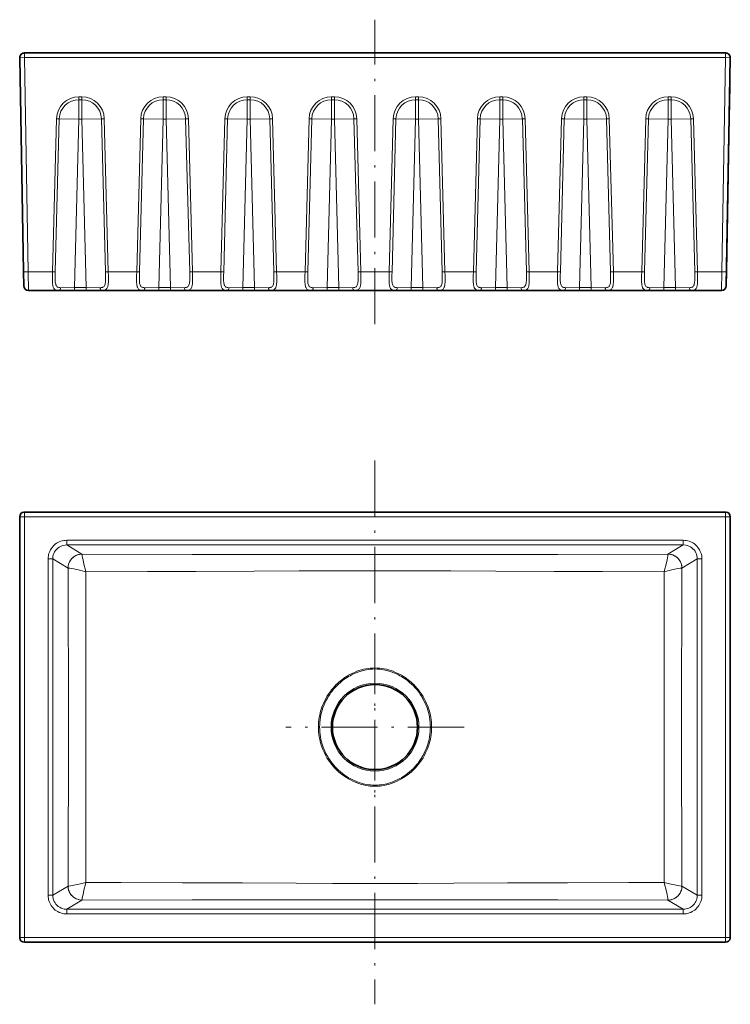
# Model space of a CAD drawing. Extents: x 54 to 550, y 107 to 328.
# Tile 1 of 2: x 54 to 206, y 107 to 318. Entities that reach past the tile are written whole.
import ezdxf

# ---------------------------------------------------------------- set-up
doc = ezdxf.new("R2010")
doc.units = 0
doc.linetypes.add('DASHDOT', pattern=[18.5, 12, -3, 0.5, -3])

msp = doc.modelspace()

# ---------------------------------------------------------------- linework, layer by layer
at = {"color": 7, "linetype": 'DASHDOT', "lineweight": 13}
for p, q in [((129.97, 252.42), (129.97, 317.54)), ((129.97, 223.27), (129.97, 106.96)), ((129.97, 185.29), (129.97, 147.19)), ((149.02, 166.24), (110.92, 166.24))]:
    msp.add_line(p, q, dxfattribs=at)
at = {"color": 7, "lineweight": 35}
for p, q in [((204.95, 310.43), (54.99, 310.43)), ((54.79, 263.61), (53.99, 309.41)), ((205.15, 263.61), (205.95, 309.41)), ((205.67, 292.97), (205.1, 260.61)), ((53.99, 121.24), (53.99, 211.24)), ((129.97, 212.24), (54.99, 212.24)), ((129.97, 212.24), (204.95, 212.24)), ((205.95, 211.24), (205.95, 121.24)), ((129.97, 120.24), (54.99, 120.24)), ((129.97, 120.24), (204.95, 120.24))]:
    msp.add_line(p, q, dxfattribs=at)
at = {"color": 7, "lineweight": 13, "ltscale": 0.0222}
for p, q in [((54.99, 310.43), (54.99, 309.54)), ((204.95, 310.43), (204.95, 309.54))]:
    msp.add_line(p, q, dxfattribs=at)
at = {"color": 7, "lineweight": 13, "ltscale": 0.025}
for p, q in [((54.99, 309.43), (53.99, 309.41)), ((205.95, 309.41), (204.95, 309.43)), ((54.79, 263.61), (55.79, 263.63)), ((205.15, 263.61), (204.15, 263.63)), ((54.99, 211.24), (53.99, 211.24)), ((54.99, 212.24), (54.99, 211.24)), ((204.95, 211.24), (204.95, 212.24)), ((204.95, 211.24), (205.95, 211.24)), ((54.99, 121.24), (53.99, 121.24)), ((204.95, 121.24), (205.95, 121.24))]:
    msp.add_line(p, q, dxfattribs=at)
at = {"color": 7, "lineweight": 13, "ltscale": 0.0028}
for p, q in [((54.99, 309.54), (54.99, 309.43)), ((204.95, 309.54), (204.95, 309.43))]:
    msp.add_line(p, q, dxfattribs=at)
at = {"color": 7, "lineweight": 13}
for p, q in [((129.97, 309.43), (54.99, 309.43)), ((55.79, 263.63), (54.99, 309.43)), ((129.97, 309.43), (204.95, 309.43)), ((204.15, 263.63), (204.95, 309.43)), ((61.01, 263.63), (61.86, 296.35)), ((62.46, 296.34), (61.61, 263.61)), ((65.72, 260.23), (66.66, 296.23)), ((67.28, 296.23), (68.22, 260.23)), ((72.34, 263.61), (71.48, 296.34)), ((72.08, 296.35), (72.94, 263.63)), ((79.01, 263.63), (79.86, 296.35)), ((80.46, 296.34), (79.61, 263.61)), ((83.72, 260.23), (84.66, 296.23)), ((85.28, 296.23), (86.22, 260.23)), ((90.34, 263.61), (89.48, 296.34)), ((90.08, 296.35), (90.94, 263.63)), ((97.01, 263.63), (97.86, 296.35)), ((98.46, 296.34), (97.61, 263.61)), ((101.72, 260.23), (102.66, 296.23)), ((103.28, 296.23), (104.22, 260.23)), ((108.34, 263.61), (107.48, 296.34)), ((108.08, 296.35), (108.94, 263.63)), ((115.01, 263.63), (115.86, 296.35)), ((116.46, 296.34), (115.61, 263.61)), ((119.72, 260.23), (120.66, 296.23)), ((121.28, 296.23), (122.22, 260.23)), ((126.34, 263.61), (125.48, 296.34)), ((126.08, 296.35), (126.94, 263.63)), ((133.86, 296.35), (133.01, 263.63)), ((134.46, 296.34), (133.61, 263.61)), ((137.72, 260.23), (138.66, 296.23)), ((139.28, 296.23), (140.22, 260.23)), ((144.34, 263.61), (143.48, 296.34)), ((144.94, 263.63), (144.08, 296.35)), ((151.86, 296.35), (151.01, 263.63)), ((152.46, 296.34), (151.61, 263.61)), ((155.72, 260.23), (156.66, 296.23)), ((157.28, 296.23), (158.22, 260.23)), ((162.34, 263.61), (161.48, 296.34)), ((162.94, 263.63), (162.08, 296.35)), ((169.86, 296.35), (169.01, 263.63)), ((170.46, 296.34), (169.61, 263.61)), ((173.72, 260.23), (174.66, 296.23)), ((175.28, 296.23), (176.22, 260.23)), ((180.34, 263.61), (179.48, 296.34)), ((180.94, 263.63), (180.08, 296.35)), ((187.86, 296.35), (187.01, 263.63)), ((188.46, 296.34), (187.61, 263.61)), ((191.72, 260.23), (192.66, 296.23)), ((193.28, 296.23), (194.22, 260.23)), ((198.34, 263.61), (197.48, 296.34)), ((198.94, 263.63), (198.08, 296.35)), ((54.99, 211.24), (204.95, 211.24)), ((54.99, 121.24), (54.99, 211.24)), ((204.95, 211.24), (204.95, 121.24)), ((195.89, 206.19), (64.05, 206.19)), ((64.05, 205.19), (129.97, 205.19)), ((195.89, 205.19), (129.97, 205.19)), ((60.06, 130.28), (60.06, 202.2)), ((61.05, 166.24), (61.05, 202.2)), ((198.89, 166.24), (198.89, 202.2)), ((199.89, 202.2), (199.89, 130.28)), ((61.05, 166.24), (61.05, 130.28)), ((198.89, 166.24), (198.89, 130.28)), ((64.05, 127.29), (129.97, 127.29)), ((195.89, 127.29), (129.97, 127.29)), ((64.05, 126.29), (195.89, 126.29)), ((204.95, 121.24), (54.99, 121.24))]:
    msp.add_line(p, q, dxfattribs=at)
at = {"color": 7, "lineweight": 35, "ltscale": 0.259752}
msp.add_line((205.85, 303.36), (205.67, 292.97), dxfattribs=at)
at = {"color": 7, "lineweight": 13, "ltscale": 0.015427}
for p, q in [((67.28, 301.03), (66.66, 301.03)), ((67.28, 300.43), (66.66, 300.43)), ((85.28, 301.03), (84.66, 301.03)), ((85.28, 300.43), (84.66, 300.43)), ((103.28, 301.03), (102.66, 301.03)), ((103.28, 300.43), (102.66, 300.43)), ((121.28, 301.03), (120.66, 301.03)), ((121.28, 300.43), (120.66, 300.43)), ((138.66, 301.03), (139.28, 301.03)), ((139.28, 300.43), (138.66, 300.43)), ((156.66, 301.03), (157.28, 301.03)), ((157.28, 300.43), (156.66, 300.43)), ((174.66, 301.03), (175.28, 301.03)), ((175.28, 300.43), (174.66, 300.43)), ((192.66, 301.03), (193.28, 301.03)), ((193.28, 300.43), (192.66, 300.43)), ((66.66, 296.23), (67.28, 296.23)), ((84.66, 296.23), (85.28, 296.23)), ((102.66, 296.23), (103.28, 296.23)), ((120.66, 296.23), (121.28, 296.23)), ((138.66, 296.23), (139.28, 296.23)), ((156.66, 296.23), (157.28, 296.23)), ((174.66, 296.23), (175.28, 296.23)), ((192.66, 296.23), (193.28, 296.23))]:
    msp.add_line(p, q, dxfattribs=at)
at = {"color": 7, "lineweight": 13, "ltscale": 0.015001}
for p, q in [((66.66, 300.43), (66.66, 301.03)), ((67.28, 301.03), (67.28, 300.43)), ((84.66, 300.43), (84.66, 301.03)), ((85.28, 301.03), (85.28, 300.43)), ((102.66, 300.43), (102.66, 301.03)), ((103.28, 301.03), (103.28, 300.43)), ((120.66, 300.43), (120.66, 301.03)), ((121.28, 301.03), (121.28, 300.43)), ((138.66, 300.43), (138.66, 301.03)), ((139.28, 301.03), (139.28, 300.43)), ((156.66, 300.43), (156.66, 301.03)), ((157.28, 301.03), (157.28, 300.43)), ((174.66, 300.43), (174.66, 301.03)), ((175.28, 301.03), (175.28, 300.43)), ((192.66, 300.43), (192.66, 301.03)), ((193.28, 301.03), (193.28, 300.43)), ((133.86, 296.35), (134.46, 296.34)), ((151.86, 296.35), (152.46, 296.34))]:
    msp.add_line(p, q, dxfattribs=at)
at = {"color": 7, "lineweight": 13, "ltscale": 0.105}
for p, q in [((66.66, 296.23), (66.66, 300.43)), ((67.28, 296.23), (67.28, 300.43)), ((84.66, 296.23), (84.66, 300.43)), ((85.28, 296.23), (85.28, 300.43)), ((102.66, 296.23), (102.66, 300.43)), ((103.28, 296.23), (103.28, 300.43)), ((120.66, 296.23), (120.66, 300.43)), ((121.28, 296.23), (121.28, 300.43)), ((138.66, 300.43), (138.66, 296.23)), ((139.28, 296.23), (139.28, 300.43)), ((156.66, 300.43), (156.66, 296.23)), ((157.28, 296.23), (157.28, 300.43)), ((174.66, 300.43), (174.66, 296.23)), ((175.28, 296.23), (175.28, 300.43)), ((192.66, 300.43), (192.66, 296.23)), ((193.28, 296.23), (193.28, 300.43)), ((66.66, 296.23), (62.46, 296.34)), ((67.28, 296.23), (71.48, 296.34)), ((84.66, 296.23), (80.46, 296.34)), ((85.28, 296.23), (89.48, 296.34)), ((102.66, 296.23), (98.46, 296.34)), ((103.28, 296.23), (107.48, 296.34)), ((120.66, 296.23), (116.46, 296.34)), ((121.28, 296.23), (125.48, 296.34)), ((138.66, 296.23), (134.46, 296.34)), ((143.48, 296.34), (139.28, 296.23)), ((156.66, 296.23), (152.46, 296.34)), ((161.48, 296.34), (157.28, 296.23)), ((174.66, 296.23), (170.46, 296.34)), ((179.48, 296.34), (175.28, 296.23)), ((192.66, 296.23), (188.46, 296.34)), ((197.48, 296.34), (193.28, 296.23))]:
    msp.add_line(p, q, dxfattribs=at)
at = {"color": 7, "lineweight": 13, "ltscale": 0.015}
for p, q in [((61.86, 296.35), (62.46, 296.34)), ((71.48, 296.34), (72.08, 296.35)), ((79.86, 296.35), (80.46, 296.34)), ((89.48, 296.34), (90.08, 296.35)), ((97.86, 296.35), (98.46, 296.34)), ((107.48, 296.34), (108.08, 296.35)), ((115.86, 296.35), (116.46, 296.34)), ((125.48, 296.34), (126.08, 296.35)), ((143.48, 296.34), (144.08, 296.35)), ((161.48, 296.34), (162.08, 296.35)), ((169.86, 296.35), (170.46, 296.34)), ((179.48, 296.34), (180.08, 296.35)), ((187.86, 296.35), (188.46, 296.34)), ((197.48, 296.34), (198.08, 296.35)), ((61.01, 263.63), (61.61, 263.61)), ((72.94, 263.63), (72.34, 263.61)), ((79.01, 263.63), (79.61, 263.61)), ((90.94, 263.63), (90.34, 263.61)), ((97.01, 263.63), (97.61, 263.61)), ((108.94, 263.63), (108.34, 263.61)), ((115.01, 263.63), (115.61, 263.61)), ((126.94, 263.63), (126.34, 263.61)), ((133.01, 263.63), (133.61, 263.61)), ((144.94, 263.63), (144.34, 263.61)), ((151.01, 263.63), (151.61, 263.61)), ((162.94, 263.63), (162.34, 263.61)), ((169.01, 263.63), (169.61, 263.61)), ((180.94, 263.63), (180.34, 263.61)), ((187.01, 263.63), (187.61, 263.61)), ((198.94, 263.63), (198.34, 263.61)), ((65.72, 259.63), (65.72, 260.23)), ((68.22, 260.23), (68.22, 259.63)), ((83.72, 259.63), (83.72, 260.23)), ((86.22, 260.23), (86.22, 259.63)), ((101.72, 259.63), (101.72, 260.23)), ((104.22, 260.23), (104.22, 259.63)), ((119.72, 259.63), (119.72, 260.23)), ((122.22, 260.23), (122.22, 259.63)), ((137.72, 260.23), (137.72, 259.63)), ((140.22, 259.63), (140.22, 260.23)), ((155.72, 260.23), (155.72, 259.63)), ((158.22, 259.63), (158.22, 260.23)), ((173.72, 260.23), (173.72, 259.63)), ((176.22, 259.63), (176.22, 260.23)), ((191.72, 260.23), (191.72, 259.63)), ((194.22, 259.63), (194.22, 260.23))]:
    msp.add_line(p, q, dxfattribs=at)
at = {"color": 7, "lineweight": 35, "ltscale": 0.075011}
for p, q in [((54.84, 260.61), (54.79, 263.61)), ((205.1, 260.61), (205.15, 263.61))]:
    msp.add_line(p, q, dxfattribs=at)
at = {"color": 7, "lineweight": 13, "ltscale": 0.130478}
msp.add_line((61.01, 263.63), (55.79, 263.63), dxfattribs=at)
at = {"color": 7, "lineweight": 13, "ltscale": 0.100009}
for p, q in [((55.84, 259.63), (55.79, 263.63)), ((204.1, 259.63), (204.15, 263.63))]:
    msp.add_line(p, q, dxfattribs=at)
at = {"color": 7, "lineweight": 13, "ltscale": 0.151808}
for p, q in [((79.01, 263.63), (72.94, 263.63)), ((97.01, 263.63), (90.94, 263.63)), ((115.01, 263.63), (108.94, 263.63))]:
    msp.add_line(p, q, dxfattribs=at)
at = {"color": 7, "lineweight": 13, "ltscale": 0.075904}
for q in [(126.94, 263.63), (133.01, 263.63)]:
    msp.add_line((129.97, 263.63), q, dxfattribs=at)
at = {"color": 7, "lineweight": 13, "ltscale": 0.151807}
for p, q in [((144.94, 263.63), (151.01, 263.63)), ((162.94, 263.63), (169.01, 263.63)), ((180.94, 263.63), (187.01, 263.63))]:
    msp.add_line(p, q, dxfattribs=at)
at = {"color": 7, "lineweight": 13, "ltscale": 0.130477}
msp.add_line((198.94, 263.63), (204.15, 263.63), dxfattribs=at)
at = {"color": 7, "lineweight": 35, "ltscale": 0.162249}
for p, q in [((55.84, 259.63), (62.33, 259.63)), ((197.61, 259.63), (204.1, 259.63))]:
    msp.add_line(p, q, dxfattribs=at)
at = {"color": 7, "lineweight": 35, "ltscale": 0.084735}
for p, q in [((62.33, 259.63), (65.72, 259.63)), ((68.22, 259.63), (71.61, 259.63)), ((86.22, 259.63), (89.61, 259.63)), ((104.22, 259.63), (107.61, 259.63))]:
    msp.add_line(p, q, dxfattribs=at)
at = {"color": 7, "lineweight": 13, "ltscale": 0.074151}
for p, q in [((62.75, 260.22), (65.72, 260.23)), ((80.75, 260.22), (83.72, 260.23)), ((137.72, 260.23), (134.75, 260.22)), ((155.72, 260.23), (152.75, 260.22)), ((161.19, 260.22), (158.22, 260.23)), ((173.72, 260.23), (170.75, 260.22)), ((179.19, 260.22), (176.22, 260.23)), ((191.72, 260.23), (188.75, 260.22)), ((197.19, 260.22), (194.22, 260.23))]:
    msp.add_line(p, q, dxfattribs=at)
at = {"color": 7, "lineweight": 13, "ltscale": 0.062562}
for p, q in [((65.72, 260.23), (68.22, 260.23)), ((83.72, 260.23), (86.22, 260.23)), ((101.72, 260.23), (104.22, 260.23)), ((119.72, 260.23), (122.22, 260.23)), ((137.72, 260.23), (140.22, 260.23)), ((155.72, 260.23), (158.22, 260.23)), ((173.72, 260.23), (176.22, 260.23)), ((191.72, 260.23), (194.22, 260.23))]:
    msp.add_line(p, q, dxfattribs=at)
at = {"color": 7, "lineweight": 35, "ltscale": 0.062562}
for p, q in [((65.72, 259.63), (68.22, 259.63)), ((83.72, 259.63), (86.22, 259.63)), ((101.72, 259.63), (104.22, 259.63)), ((119.72, 259.63), (122.22, 259.63)), ((137.72, 259.63), (140.22, 259.63)), ((155.72, 259.63), (158.22, 259.63)), ((173.72, 259.63), (176.22, 259.63)), ((191.72, 259.63), (194.22, 259.63))]:
    msp.add_line(p, q, dxfattribs=at)
at = {"color": 7, "lineweight": 13, "ltscale": 0.07415}
for p, q in [((68.22, 260.23), (71.19, 260.22)), ((86.22, 260.23), (89.19, 260.22)), ((98.75, 260.22), (101.72, 260.23)), ((104.22, 260.23), (107.19, 260.22)), ((116.75, 260.22), (119.72, 260.23)), ((122.22, 260.23), (125.19, 260.22)), ((143.19, 260.22), (140.22, 260.23))]:
    msp.add_line(p, q, dxfattribs=at)
at = {"color": 7, "lineweight": 35, "ltscale": 0.21797}
for p, q in [((71.61, 259.63), (80.33, 259.63)), ((89.61, 259.63), (98.33, 259.63)), ((107.61, 259.63), (116.33, 259.63)), ((143.61, 259.63), (152.33, 259.63)), ((161.61, 259.63), (170.33, 259.63)), ((179.61, 259.63), (188.33, 259.63))]:
    msp.add_line(p, q, dxfattribs=at)
at = {"color": 7, "lineweight": 35, "ltscale": 0.084734}
for p, q in [((80.33, 259.63), (83.72, 259.63)), ((98.33, 259.63), (101.72, 259.63)), ((116.33, 259.63), (119.72, 259.63)), ((122.22, 259.63), (125.61, 259.63)), ((137.72, 259.63), (134.33, 259.63)), ((143.61, 259.63), (140.22, 259.63)), ((155.72, 259.63), (152.33, 259.63)), ((161.61, 259.63), (158.22, 259.63)), ((173.72, 259.63), (170.33, 259.63)), ((179.61, 259.63), (176.22, 259.63)), ((191.72, 259.63), (188.33, 259.63)), ((197.61, 259.63), (194.22, 259.63))]:
    msp.add_line(p, q, dxfattribs=at)
at = {"color": 7, "lineweight": 35, "ltscale": 0.108985}
for p, q in [((125.61, 259.63), (129.97, 259.63)), ((129.97, 259.63), (134.33, 259.63))]:
    msp.add_line(p, q, dxfattribs=at)
at = {"color": 7, "lineweight": 13, "ltscale": 0.024966}
for p, q in [((64.05, 205.19), (64.05, 206.19)), ((195.89, 205.19), (195.89, 206.19)), ((64.05, 127.29), (64.05, 126.29)), ((195.89, 127.29), (195.89, 126.29))]:
    msp.add_line(p, q, dxfattribs=at)
at = {"color": 7, "lineweight": 13, "ltscale": 0.094966}
for p, q in [((67.31, 203.24), (64.05, 205.19)), ((192.63, 203.24), (195.89, 205.19)), ((64.05, 127.29), (67.31, 129.24)), ((192.63, 129.24), (195.89, 127.29))]:
    msp.add_line(p, q, dxfattribs=at)
at = {"color": 7, "lineweight": 13, "ltscale": 0.024905}
for p, q in [((61.05, 202.2), (60.06, 202.2)), ((198.89, 202.2), (199.89, 202.2)), ((61.05, 130.28), (60.06, 130.28)), ((198.89, 130.28), (199.89, 130.28))]:
    msp.add_line(p, q, dxfattribs=at)
at = {"color": 7, "lineweight": 13, "ltscale": 0.095321}
for p, q in [((64.32, 200.24), (61.05, 202.2)), ((198.89, 202.2), (195.62, 200.24)), ((61.05, 130.28), (64.32, 132.24)), ((198.89, 130.28), (195.62, 132.24))]:
    msp.add_line(p, q, dxfattribs=at)
at = {"color": 7, "lineweight": 13, "ltscale": 0.000155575}
msp.add_line((67.31, 203.23), (67.31, 203.24), dxfattribs=at)
at = {"color": 7, "lineweight": 13, "ltscale": 0.000155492}
msp.add_line((192.63, 203.24), (192.63, 203.23), dxfattribs=at)
at = {"color": 7, "lineweight": 13, "ltscale": 6.41697e-05}
for p, q in [((64.32, 200.24), (64.32, 200.24)), ((195.62, 200.24), (195.62, 200.24))]:
    msp.add_line(p, q, dxfattribs=at)
at = {"color": 7, "lineweight": 13, "ltscale": 6.4395e-05}
for p, q in [((64.32, 132.24), (64.32, 132.24)), ((195.62, 132.24), (195.62, 132.24))]:
    msp.add_line(p, q, dxfattribs=at)
at = {"color": 7, "lineweight": 13, "ltscale": 0.000155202}
msp.add_line((67.31, 129.25), (67.31, 129.24), dxfattribs=at)
at = {"color": 7, "lineweight": 13, "ltscale": 0.000155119}
msp.add_line((192.63, 129.25), (192.63, 129.24), dxfattribs=at)
at = {"color": 7, "lineweight": 13, "ltscale": 0.024843}
for p, q in [((54.99, 121.24), (54.99, 120.25)), ((204.95, 121.24), (204.95, 120.25))]:
    msp.add_line(p, q, dxfattribs=at)
at = {"color": 7, "lineweight": 13, "ltscale": 0.000157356}
for p, q in [((54.99, 120.25), (54.99, 120.24)), ((204.95, 120.25), (204.95, 120.24))]:
    msp.add_line(p, q, dxfattribs=at)
at = {"color": 7, "lineweight": 13}
for points in [[(62.33, 259.63), (62.18, 259.63), (62.04, 259.65), (61.92, 259.67), (61.81, 259.7), (61.66, 259.75), (61.53, 259.83), (61.41, 259.93), (61.32, 260.04), (61.24, 260.16), (61.18, 260.31), (61.14, 260.42), (61.1, 260.54), (61.05, 260.77), (61.02, 261.02), (61, 261.3), (60.99, 261.6), (60.98, 261.97), (60.99, 262.73), (61.01, 263.63)], [(62.75, 260.22), (62.53, 260.23), (62.43, 260.24), (62.33, 260.26), (62.21, 260.3), (62.09, 260.36), (61.99, 260.43), (61.9, 260.52), (61.82, 260.63), (61.76, 260.76), (61.72, 260.86), (61.69, 260.97), (61.64, 261.17), (61.61, 261.39), (61.59, 261.66), (61.58, 261.94), (61.58, 262.49), (61.59, 262.86), (61.61, 263.61)], [(72.34, 263.61), (72.35, 262.89), (72.36, 262.54), (72.36, 262.02), (72.35, 261.61), (72.33, 261.41), (72.29, 261.13), (72.25, 260.94), (72.19, 260.76), (72.11, 260.62), (72.02, 260.5), (71.91, 260.4), (71.78, 260.32), (71.69, 260.29), (71.6, 260.26), (71.5, 260.24), (71.4, 260.23), (71.19, 260.22)], [(72.94, 263.63), (72.95, 262.77), (72.96, 262.35), (72.96, 261.74), (72.95, 261.39), (72.93, 261.06), (72.89, 260.76), (72.86, 260.6), (72.82, 260.45), (72.78, 260.33), (72.73, 260.22), (72.65, 260.08), (72.55, 259.95), (72.44, 259.85), (72.33, 259.78), (72.21, 259.72), (72.07, 259.68), (71.97, 259.66), (71.85, 259.64), (71.61, 259.63)], [(80.33, 259.63), (80.18, 259.63), (80.04, 259.65), (79.92, 259.67), (79.81, 259.7), (79.66, 259.75), (79.53, 259.83), (79.41, 259.93), (79.32, 260.04), (79.24, 260.16), (79.18, 260.31), (79.14, 260.42), (79.1, 260.54), (79.05, 260.77), (79.02, 261.02), (79, 261.3), (78.99, 261.6), (78.98, 261.97), (78.99, 262.73), (79.01, 263.63)], [(80.75, 260.22), (80.53, 260.23), (80.43, 260.24), (80.33, 260.26), (80.21, 260.3), (80.09, 260.36), (79.99, 260.43), (79.9, 260.52), (79.82, 260.63), (79.76, 260.76), (79.72, 260.86), (79.69, 260.97), (79.64, 261.17), (79.61, 261.39), (79.59, 261.66), (79.58, 261.94), (79.58, 262.49), (79.59, 262.86), (79.61, 263.61)], [(90.34, 263.61), (90.35, 262.89), (90.36, 262.54), (90.36, 262.02), (90.35, 261.61), (90.33, 261.41), (90.29, 261.13), (90.25, 260.94), (90.19, 260.76), (90.11, 260.62), (90.02, 260.5), (89.91, 260.4), (89.78, 260.32), (89.69, 260.29), (89.6, 260.26), (89.5, 260.24), (89.4, 260.23), (89.19, 260.22)], [(90.94, 263.63), (90.95, 262.77), (90.96, 262.35), (90.96, 261.74), (90.95, 261.39), (90.93, 261.06), (90.89, 260.76), (90.86, 260.6), (90.82, 260.45), (90.78, 260.33), (90.73, 260.22), (90.65, 260.08), (90.55, 259.95), (90.44, 259.85), (90.33, 259.78), (90.21, 259.72), (90.07, 259.68), (89.97, 259.66), (89.85, 259.64), (89.61, 259.63)], [(98.33, 259.63), (98.18, 259.63), (98.04, 259.65), (97.92, 259.67), (97.81, 259.7), (97.66, 259.75), (97.53, 259.83), (97.41, 259.93), (97.32, 260.04), (97.24, 260.16), (97.18, 260.31), (97.14, 260.42), (97.1, 260.54), (97.05, 260.77), (97.02, 261.02), (97, 261.3), (96.99, 261.6), (96.98, 261.97), (96.99, 262.73), (97.01, 263.63)], [(98.75, 260.22), (98.53, 260.23), (98.43, 260.24), (98.33, 260.26), (98.21, 260.3), (98.09, 260.36), (97.99, 260.43), (97.9, 260.52), (97.82, 260.63), (97.76, 260.76), (97.72, 260.86), (97.69, 260.97), (97.64, 261.17), (97.61, 261.39), (97.59, 261.66), (97.58, 261.94), (97.58, 262.49), (97.59, 262.86), (97.61, 263.61)], [(108.34, 263.61), (108.35, 262.89), (108.36, 262.54), (108.36, 262.02), (108.35, 261.61), (108.33, 261.41), (108.29, 261.13), (108.25, 260.94), (108.19, 260.76), (108.11, 260.62), (108.02, 260.5), (107.91, 260.4), (107.78, 260.32), (107.69, 260.29), (107.6, 260.26), (107.5, 260.24), (107.4, 260.23), (107.19, 260.22)], [(108.94, 263.63), (108.95, 262.77), (108.96, 262.35), (108.96, 261.74), (108.95, 261.39), (108.93, 261.06), (108.89, 260.76), (108.86, 260.6), (108.82, 260.45), (108.78, 260.33), (108.73, 260.22), (108.65, 260.08), (108.55, 259.95), (108.44, 259.85), (108.33, 259.78), (108.21, 259.72), (108.07, 259.68), (107.97, 259.66), (107.85, 259.64), (107.61, 259.63)], [(116.33, 259.63), (116.18, 259.63), (116.04, 259.65), (115.92, 259.67), (115.81, 259.7), (115.66, 259.75), (115.53, 259.83), (115.41, 259.93), (115.32, 260.04), (115.24, 260.16), (115.18, 260.31), (115.14, 260.42), (115.1, 260.54), (115.05, 260.77), (115.02, 261.02), (115, 261.3), (114.99, 261.6), (114.98, 261.97), (114.99, 262.73), (115.01, 263.63)], [(116.75, 260.22), (116.53, 260.23), (116.43, 260.24), (116.33, 260.26), (116.21, 260.3), (116.09, 260.36), (115.99, 260.43), (115.9, 260.52), (115.82, 260.63), (115.76, 260.76), (115.72, 260.86), (115.69, 260.97), (115.64, 261.17), (115.61, 261.39), (115.59, 261.66), (115.58, 261.94), (115.58, 262.49), (115.59, 262.86), (115.61, 263.61)], [(126.34, 263.61), (126.35, 262.89), (126.36, 262.54), (126.36, 262.02), (126.35, 261.61), (126.33, 261.41), (126.29, 261.13), (126.25, 260.94), (126.19, 260.76), (126.11, 260.62), (126.02, 260.5), (125.91, 260.4), (125.78, 260.32), (125.69, 260.29), (125.6, 260.26), (125.5, 260.24), (125.4, 260.23), (125.19, 260.22)], [(126.94, 263.63), (126.95, 262.77), (126.96, 262.35), (126.96, 261.74), (126.95, 261.39), (126.93, 261.06), (126.89, 260.76), (126.86, 260.6), (126.82, 260.45), (126.78, 260.33), (126.73, 260.22), (126.65, 260.08), (126.55, 259.95), (126.44, 259.85), (126.33, 259.78), (126.21, 259.72), (126.07, 259.68), (125.97, 259.66), (125.85, 259.64), (125.61, 259.63)], [(133.01, 263.63), (132.99, 262.77), (132.98, 262.35), (132.98, 261.74), (132.99, 261.39), (133.02, 261.06), (133.06, 260.76), (133.09, 260.6), (133.13, 260.45), (133.17, 260.33), (133.21, 260.22), (133.29, 260.08), (133.39, 259.95), (133.5, 259.85), (133.61, 259.78), (133.74, 259.72), (133.87, 259.68), (133.98, 259.66), (134.09, 259.64), (134.33, 259.63)], [(133.61, 263.61), (133.59, 262.89), (133.58, 262.54), (133.58, 262.02), (133.59, 261.61), (133.61, 261.41), (133.65, 261.13), (133.7, 260.94), (133.76, 260.76), (133.83, 260.62), (133.92, 260.5), (134.04, 260.4), (134.16, 260.32), (134.25, 260.29), (134.34, 260.26), (134.44, 260.24), (134.54, 260.23), (134.75, 260.22)], [(143.19, 260.22), (143.41, 260.23), (143.51, 260.24), (143.61, 260.26), (143.74, 260.3), (143.85, 260.36), (143.95, 260.43), (144.04, 260.52), (144.12, 260.63), (144.18, 260.76), (144.22, 260.86), (144.26, 260.97), (144.3, 261.17), (144.33, 261.39), (144.35, 261.66), (144.36, 261.94), (144.36, 262.49), (144.35, 262.86), (144.34, 263.61)], [(143.61, 259.63), (143.76, 259.63), (143.9, 259.65), (144.02, 259.67), (144.14, 259.7), (144.28, 259.75), (144.42, 259.83), (144.53, 259.93), (144.62, 260.04), (144.7, 260.16), (144.77, 260.31), (144.81, 260.42), (144.84, 260.54), (144.89, 260.77), (144.92, 261.02), (144.95, 261.3), (144.96, 261.6), (144.96, 261.97), (144.95, 262.73), (144.94, 263.63)], [(151.01, 263.63), (150.99, 262.77), (150.98, 262.35), (150.98, 261.74), (150.99, 261.39), (151.02, 261.06), (151.06, 260.76), (151.09, 260.6), (151.13, 260.45), (151.17, 260.33), (151.21, 260.22), (151.29, 260.08), (151.39, 259.95), (151.5, 259.85), (151.61, 259.78), (151.74, 259.72), (151.87, 259.68), (151.98, 259.66), (152.09, 259.64), (152.33, 259.63)], [(151.61, 263.61), (151.59, 262.89), (151.58, 262.54), (151.58, 262.02), (151.59, 261.61), (151.61, 261.41), (151.65, 261.13), (151.7, 260.94), (151.76, 260.76), (151.83, 260.62), (151.92, 260.5), (152.04, 260.4), (152.16, 260.32), (152.25, 260.29), (152.34, 260.26), (152.44, 260.24), (152.54, 260.23), (152.75, 260.22)], [(161.19, 260.22), (161.41, 260.23), (161.51, 260.24), (161.61, 260.26), (161.74, 260.3), (161.85, 260.36), (161.95, 260.43), (162.04, 260.52), (162.12, 260.63), (162.18, 260.76), (162.22, 260.86), (162.26, 260.97), (162.3, 261.17), (162.33, 261.39), (162.35, 261.66), (162.36, 261.94), (162.36, 262.49), (162.35, 262.86), (162.34, 263.61)], [(161.61, 259.63), (161.76, 259.63), (161.9, 259.65), (162.02, 259.67), (162.14, 259.7), (162.28, 259.75), (162.42, 259.83), (162.53, 259.93), (162.62, 260.04), (162.7, 260.16), (162.77, 260.31), (162.81, 260.42), (162.84, 260.54), (162.89, 260.77), (162.92, 261.02), (162.95, 261.3), (162.96, 261.6), (162.96, 261.97), (162.95, 262.73), (162.94, 263.63)], [(169.01, 263.63), (168.99, 262.77), (168.98, 262.35), (168.98, 261.74), (168.99, 261.39), (169.02, 261.06), (169.06, 260.76), (169.09, 260.6), (169.13, 260.45), (169.17, 260.33), (169.21, 260.22), (169.29, 260.08), (169.39, 259.95), (169.5, 259.85), (169.61, 259.78), (169.74, 259.72), (169.87, 259.68), (169.98, 259.66), (170.09, 259.64), (170.33, 259.63)], [(169.61, 263.61), (169.59, 262.89), (169.58, 262.54), (169.58, 262.02), (169.59, 261.61), (169.61, 261.41), (169.65, 261.13), (169.7, 260.94), (169.76, 260.76), (169.83, 260.62), (169.92, 260.5), (170.04, 260.4), (170.16, 260.32), (170.25, 260.29), (170.34, 260.26), (170.44, 260.24), (170.54, 260.23), (170.75, 260.22)], [(179.19, 260.22), (179.41, 260.23), (179.51, 260.24), (179.61, 260.26), (179.74, 260.3), (179.85, 260.36), (179.95, 260.43), (180.04, 260.52), (180.12, 260.63), (180.18, 260.76), (180.22, 260.86), (180.26, 260.97), (180.3, 261.17), (180.33, 261.39), (180.35, 261.66), (180.36, 261.94), (180.36, 262.49), (180.35, 262.86), (180.34, 263.61)], [(179.61, 259.63), (179.76, 259.63), (179.9, 259.65), (180.02, 259.67), (180.14, 259.7), (180.28, 259.75), (180.42, 259.83), (180.53, 259.93), (180.62, 260.04), (180.7, 260.16), (180.77, 260.31), (180.81, 260.42), (180.84, 260.54), (180.89, 260.77), (180.92, 261.02), (180.95, 261.3), (180.96, 261.6), (180.96, 261.97), (180.95, 262.73), (180.94, 263.63)], [(187.01, 263.63), (186.99, 262.77), (186.98, 262.35), (186.98, 261.74), (186.99, 261.39), (187.02, 261.06), (187.06, 260.76), (187.09, 260.6), (187.13, 260.45), (187.17, 260.33), (187.21, 260.22), (187.29, 260.08), (187.39, 259.95), (187.5, 259.85), (187.61, 259.78), (187.74, 259.72), (187.87, 259.68), (187.98, 259.66), (188.09, 259.64), (188.33, 259.63)], [(187.61, 263.61), (187.59, 262.89), (187.58, 262.54), (187.58, 262.02), (187.59, 261.61), (187.61, 261.41), (187.65, 261.13), (187.7, 260.94), (187.76, 260.76), (187.83, 260.62), (187.92, 260.5), (188.04, 260.4), (188.16, 260.32), (188.25, 260.29), (188.34, 260.26), (188.44, 260.24), (188.54, 260.23), (188.75, 260.22)], [(197.19, 260.22), (197.41, 260.23), (197.51, 260.24), (197.61, 260.26), (197.74, 260.3), (197.85, 260.36), (197.95, 260.43), (198.04, 260.52), (198.12, 260.63), (198.18, 260.76), (198.22, 260.86), (198.26, 260.97), (198.3, 261.17), (198.33, 261.39), (198.35, 261.66), (198.36, 261.94), (198.36, 262.49), (198.35, 262.86), (198.34, 263.61)], [(197.61, 259.63), (197.76, 259.63), (197.9, 259.65), (198.02, 259.67), (198.14, 259.7), (198.28, 259.75), (198.42, 259.83), (198.53, 259.93), (198.62, 260.04), (198.7, 260.16), (198.77, 260.31), (198.81, 260.42), (198.84, 260.54), (198.89, 260.77), (198.92, 261.02), (198.95, 261.3), (198.96, 261.6), (198.96, 261.97), (198.95, 262.73), (198.94, 263.63)], [(62.33, 259.63), (62.38, 259.63), (62.43, 259.65), (62.52, 259.69), (62.6, 259.76), (62.66, 259.85), (62.71, 259.95), (62.74, 260.08), (62.75, 260.22)], [(71.61, 259.63), (71.56, 259.63), (71.51, 259.65), (71.42, 259.69), (71.35, 259.76), (71.29, 259.85), (71.24, 259.95), (71.2, 260.08), (71.19, 260.22)], [(80.33, 259.63), (80.38, 259.63), (80.43, 259.65), (80.52, 259.69), (80.6, 259.76), (80.66, 259.85), (80.71, 259.95), (80.74, 260.08), (80.75, 260.22)], [(89.61, 259.63), (89.56, 259.63), (89.51, 259.65), (89.42, 259.69), (89.35, 259.76), (89.29, 259.85), (89.24, 259.95), (89.2, 260.08), (89.19, 260.22)], [(98.33, 259.63), (98.38, 259.63), (98.43, 259.65), (98.52, 259.69), (98.6, 259.76), (98.66, 259.85), (98.71, 259.95), (98.74, 260.08), (98.75, 260.22)], [(107.61, 259.63), (107.56, 259.63), (107.51, 259.65), (107.42, 259.69), (107.35, 259.76), (107.29, 259.85), (107.24, 259.95), (107.2, 260.08), (107.19, 260.22)], [(116.33, 259.63), (116.38, 259.63), (116.43, 259.65), (116.52, 259.69), (116.6, 259.76), (116.66, 259.85), (116.71, 259.95), (116.74, 260.08), (116.75, 260.22)], [(125.61, 259.63), (125.56, 259.63), (125.51, 259.65), (125.42, 259.69), (125.35, 259.76), (125.29, 259.85), (125.24, 259.95), (125.2, 260.08), (125.19, 260.22)], [(134.33, 259.63), (134.38, 259.63), (134.43, 259.65), (134.52, 259.69), (134.6, 259.76), (134.66, 259.85), (134.71, 259.95), (134.74, 260.08), (134.75, 260.22)], [(143.61, 259.63), (143.56, 259.63), (143.51, 259.65), (143.42, 259.69), (143.35, 259.76), (143.29, 259.85), (143.24, 259.95), (143.2, 260.08), (143.19, 260.22)], [(152.33, 259.63), (152.38, 259.63), (152.43, 259.65), (152.52, 259.69), (152.6, 259.76), (152.66, 259.85), (152.71, 259.95), (152.74, 260.08), (152.75, 260.22)], [(161.61, 259.63), (161.56, 259.63), (161.51, 259.65), (161.42, 259.69), (161.35, 259.76), (161.29, 259.85), (161.24, 259.95), (161.2, 260.08), (161.19, 260.22)], [(170.33, 259.63), (170.38, 259.63), (170.43, 259.65), (170.52, 259.69), (170.6, 259.76), (170.66, 259.85), (170.71, 259.95), (170.74, 260.08), (170.75, 260.22)], [(179.61, 259.63), (179.56, 259.63), (179.51, 259.65), (179.42, 259.69), (179.35, 259.76), (179.29, 259.85), (179.24, 259.95), (179.2, 260.08), (179.19, 260.22)], [(188.33, 259.63), (188.38, 259.63), (188.43, 259.65), (188.52, 259.69), (188.6, 259.76), (188.66, 259.85), (188.71, 259.95), (188.74, 260.08), (188.75, 260.22)], [(197.61, 259.63), (197.56, 259.63), (197.51, 259.65), (197.42, 259.69), (197.35, 259.76), (197.29, 259.85), (197.24, 259.95), (197.2, 260.08), (197.19, 260.22)], [(64.05, 206.19), (63.72, 206.18), (63.4, 206.13), (63.08, 206.07), (62.76, 205.98), (62.45, 205.86), (62.16, 205.71), (61.87, 205.55), (61.61, 205.36), (61.36, 205.15), (61.12, 204.92), (60.91, 204.67), (60.72, 204.4), (60.55, 204.12), (60.4, 203.83), (60.28, 203.52), (60.18, 203.21), (60.12, 202.89), (60.07, 202.56), (60.06, 202.38), (60.06, 202.2)], [(64.05, 205.19), (63.7, 205.17), (63.36, 205.11), (63.03, 205.01), (62.71, 204.88), (62.41, 204.7), (62.13, 204.5), (61.87, 204.26), (61.65, 204), (61.46, 203.71), (61.3, 203.4), (61.18, 203.08), (61.1, 202.74), (61.05, 202.2)], [(195.89, 206.19), (196.22, 206.18), (196.55, 206.13), (196.87, 206.07), (197.18, 205.98), (197.49, 205.86), (197.79, 205.71), (198.07, 205.55), (198.34, 205.36), (198.59, 205.15), (198.82, 204.92), (199.03, 204.67), (199.23, 204.4), (199.4, 204.12), (199.54, 203.83), (199.66, 203.52), (199.76, 203.21), (199.83, 202.89), (199.87, 202.56), (199.88, 202.38), (199.89, 202.2)], [(198.89, 202.2), (198.87, 202.55), (198.81, 202.89), (198.71, 203.22), (198.58, 203.54), (198.41, 203.84), (198.2, 204.12), (197.96, 204.37), (197.7, 204.59), (197.41, 204.78), (197.1, 204.94), (196.77, 205.06), (196.43, 205.14), (195.89, 205.19)], [(67.31, 203.24), (66.97, 203.22), (66.62, 203.15), (66.29, 203.05), (65.97, 202.92), (65.67, 202.74), (65.39, 202.53), (65.14, 202.29), (64.92, 202.03), (64.73, 201.74), (64.57, 201.42), (64.45, 201.1), (64.37, 200.76), (64.32, 200.24)], [(67.31, 203.23), (67.06, 203.22), (66.81, 203.19), (66.56, 203.13), (66.32, 203.05), (66.08, 202.96), (65.86, 202.84), (65.64, 202.71), (65.44, 202.56), (65.25, 202.39), (65.07, 202.2), (64.91, 202.01), (64.77, 201.79), (64.65, 201.57), (64.54, 201.34), (64.46, 201.1), (64.38, 200.82), (64.34, 200.53), (64.32, 200.24)], [(67.31, 203.24), (90.87, 203.19), (107.31, 203.17), (124.35, 203.17), (129.97, 203.17)], [(68.12, 199.47), (68.03, 199.84), (67.74, 201.08), (67.53, 202.02), (67.43, 202.46), (67.36, 202.84), (67.32, 203.11), (67.31, 203.21), (67.31, 203.23)], [(192.63, 203.24), (169.07, 203.19), (152.64, 203.17), (135.59, 203.17), (129.97, 203.17)], [(191.82, 199.47), (191.91, 199.84), (192.21, 201.08), (192.42, 202.02), (192.51, 202.46), (192.58, 202.84), (192.63, 203.11), (192.64, 203.21), (192.63, 203.23)], [(195.62, 200.24), (195.6, 200.59), (195.54, 200.93), (195.44, 201.26), (195.3, 201.58), (195.12, 201.89), (194.92, 202.16), (194.68, 202.42), (194.41, 202.64), (194.12, 202.83), (193.81, 202.99), (193.48, 203.11), (193.15, 203.19), (192.63, 203.24)], [(192.63, 203.23), (192.89, 203.22), (193.14, 203.19), (193.38, 203.13), (193.63, 203.05), (193.86, 202.96), (194.09, 202.84), (194.3, 202.71), (194.51, 202.56), (194.7, 202.39), (194.87, 202.2), (195.03, 202.01), (195.17, 201.79), (195.3, 201.57), (195.4, 201.34), (195.49, 201.1), (195.56, 200.82), (195.6, 200.53), (195.62, 200.24)], [(68.12, 199.47), (67.03, 199.74), (66.51, 199.85), (65.57, 200.06), (65.12, 200.14), (64.74, 200.21), (64.46, 200.24), (64.35, 200.25), (64.32, 200.24)], [(64.42, 166.24), (64.4, 179.85), (64.38, 186.66), (64.32, 200.24)], [(191.82, 199.47), (192.91, 199.74), (193.43, 199.85), (194.38, 200.06), (194.83, 200.14), (195.21, 200.21), (195.49, 200.24), (195.59, 200.25), (195.62, 200.24)], [(195.53, 166.24), (195.54, 179.85), (195.56, 186.66), (195.62, 200.24)], [(68.12, 199.47), (81.35, 199.49), (91.64, 199.52), (104.13, 199.58), (113.78, 199.63), (124.01, 199.66), (129.97, 199.67)], [(68.15, 166.24), (68.14, 186.2), (68.12, 199.47)], [(191.82, 199.47), (178.59, 199.49), (168.3, 199.52), (155.82, 199.58), (146.17, 199.63), (135.93, 199.66), (129.97, 199.67)], [(191.79, 166.24), (191.8, 186.2), (191.82, 199.47)], [(117.87, 166.24), (117.88, 166.76), (117.91, 167.28), (117.97, 167.79), (118.04, 168.31), (118.14, 168.82), (118.25, 169.33), (118.39, 169.83), (118.47, 170.08), (118.61, 170.48), (118.76, 170.89), (118.93, 171.29), (119.14, 171.77), (119.38, 172.23), (119.54, 172.52), (119.7, 172.8), (119.98, 173.24), (120.21, 173.57), (120.43, 173.88), (120.66, 174.18), (121, 174.59), (121.34, 174.96), (121.77, 175.41), (121.87, 175.5), (122.26, 175.86), (122.55, 176.1), (122.85, 176.34), (123.21, 176.61), (123.52, 176.83), (123.85, 177.05), (124.32, 177.33), (124.71, 177.55), (125.21, 177.8), (125.56, 177.95), (126.11, 178.18), (126.53, 178.32), (127.07, 178.49), (127.5, 178.6), (128, 178.71), (128.48, 178.79), (128.97, 178.84), (129.47, 178.88), (129.97, 178.89)], [(129.97, 178.67), (129.5, 178.65), (129.04, 178.62), (128.58, 178.57), (128.12, 178.5), (127.78, 178.43), (127.44, 178.35), (127.04, 178.24), (126.65, 178.12), (126.17, 177.95), (125.7, 177.76), (125.25, 177.55), (124.94, 177.4), (124.64, 177.24), (124.33, 177.06), (124.03, 176.87), (123.67, 176.64), (123.33, 176.4), (123.05, 176.19), (122.57, 175.79), (122.11, 175.38), (121.85, 175.13), (121.47, 174.73), (121.11, 174.33), (120.78, 173.92), (120.55, 173.61), (120.29, 173.25), (120.05, 172.88), (119.85, 172.55), (119.67, 172.22), (119.49, 171.88), (119.25, 171.38), (119.03, 170.87), (118.83, 170.35), (118.67, 169.86), (118.53, 169.37), (118.42, 168.87), (118.31, 168.35), (118.24, 167.82), (118.18, 167.3), (118.15, 166.77), (118.13, 166.24)], [(142.07, 166.24), (142.06, 166.76), (142.03, 167.28), (141.98, 167.79), (141.9, 168.31), (141.81, 168.82), (141.69, 169.33), (141.55, 169.83), (141.48, 170.08), (141.34, 170.48), (141.19, 170.89), (141.02, 171.29), (140.8, 171.77), (140.56, 172.23), (140.41, 172.52), (140.24, 172.8), (139.96, 173.24), (139.73, 173.57), (139.51, 173.88), (139.28, 174.18), (138.94, 174.59), (138.6, 174.96), (138.17, 175.41), (138.07, 175.5), (137.68, 175.86), (137.39, 176.1), (137.1, 176.34), (136.73, 176.61), (136.42, 176.83), (136.09, 177.05), (135.63, 177.33), (135.23, 177.55), (134.73, 177.8), (134.39, 177.95), (133.83, 178.18), (133.42, 178.32), (132.87, 178.49), (132.44, 178.6), (131.94, 178.71), (131.46, 178.79), (130.97, 178.84), (130.48, 178.88), (129.97, 178.89)], [(129.97, 178.67), (130.44, 178.65), (130.9, 178.62), (131.36, 178.57), (131.82, 178.5), (132.16, 178.43), (132.51, 178.35), (132.9, 178.24), (133.29, 178.12), (133.77, 177.95), (134.24, 177.76), (134.69, 177.55), (135, 177.4), (135.3, 177.24), (135.61, 177.06), (135.92, 176.87), (136.27, 176.64), (136.61, 176.4), (136.89, 176.19), (137.38, 175.79), (137.84, 175.38), (138.1, 175.13), (138.47, 174.73), (138.83, 174.33), (139.17, 173.92), (139.39, 173.61), (139.65, 173.25), (139.89, 172.88), (140.09, 172.55), (140.28, 172.22), (140.45, 171.88), (140.7, 171.38), (140.91, 170.87), (141.11, 170.35), (141.27, 169.86), (141.41, 169.37), (141.53, 168.87), (141.63, 168.35), (141.71, 167.82), (141.76, 167.3), (141.8, 166.77), (141.81, 166.24)], [(64.42, 166.24), (64.4, 152.63), (64.38, 145.82), (64.32, 132.24)], [(68.15, 166.24), (68.14, 146.28), (68.12, 133)], [(117.87, 166.24), (117.88, 165.72), (117.91, 165.2), (117.97, 164.69), (118.04, 164.17), (118.14, 163.66), (118.25, 163.15), (118.39, 162.65), (118.47, 162.4), (118.61, 161.99), (118.76, 161.59), (118.93, 161.19), (119.14, 160.71), (119.38, 160.25), (119.54, 159.96), (119.7, 159.68), (119.98, 159.24), (120.21, 158.9), (120.43, 158.6), (120.66, 158.3), (121, 157.89), (121.34, 157.51), (121.77, 157.07), (121.87, 156.98), (122.26, 156.62), (122.55, 156.38), (122.85, 156.14), (123.21, 155.87), (123.52, 155.65), (123.85, 155.43), (124.32, 155.15), (124.71, 154.93), (125.21, 154.68), (125.56, 154.53), (126.11, 154.3), (126.53, 154.15), (127.07, 153.99), (127.5, 153.88), (128, 153.77), (128.48, 153.69), (128.97, 153.63), (129.47, 153.6), (129.97, 153.59)], [(129.97, 153.81), (129.5, 153.82), (129.04, 153.86), (128.58, 153.91), (128.12, 153.98), (127.78, 154.05), (127.44, 154.13), (127.04, 154.24), (126.65, 154.36), (126.17, 154.53), (125.7, 154.72), (125.25, 154.93), (124.94, 155.08), (124.64, 155.24), (124.33, 155.42), (124.03, 155.61), (123.67, 155.84), (123.33, 156.08), (123.05, 156.29), (122.57, 156.69), (122.11, 157.1), (121.85, 157.35), (121.47, 157.74), (121.11, 158.15), (120.78, 158.56), (120.55, 158.87), (120.29, 159.23), (120.05, 159.6), (119.85, 159.93), (119.67, 160.26), (119.49, 160.6), (119.25, 161.1), (119.03, 161.61), (118.83, 162.13), (118.67, 162.62), (118.53, 163.11), (118.42, 163.61), (118.31, 164.13), (118.24, 164.66), (118.18, 165.18), (118.15, 165.71), (118.13, 166.24)], [(142.07, 166.24), (142.06, 165.72), (142.03, 165.2), (141.98, 164.69), (141.9, 164.17), (141.81, 163.66), (141.69, 163.15), (141.55, 162.65), (141.48, 162.4), (141.34, 161.99), (141.19, 161.59), (141.02, 161.19), (140.8, 160.71), (140.56, 160.25), (140.41, 159.96), (140.24, 159.68), (139.96, 159.24), (139.73, 158.9), (139.51, 158.6), (139.28, 158.3), (138.94, 157.89), (138.6, 157.51), (138.17, 157.07), (138.07, 156.98), (137.68, 156.62), (137.39, 156.38), (137.1, 156.14), (136.73, 155.87), (136.42, 155.65), (136.09, 155.43), (135.63, 155.15), (135.23, 154.93), (134.73, 154.68), (134.39, 154.53), (133.83, 154.3), (133.42, 154.15), (132.87, 153.99), (132.44, 153.88), (131.94, 153.77), (131.46, 153.69), (130.97, 153.63), (130.48, 153.6), (129.97, 153.59)], [(129.97, 153.81), (130.44, 153.82), (130.9, 153.86), (131.36, 153.91), (131.82, 153.98), (132.16, 154.05), (132.51, 154.13), (132.9, 154.24), (133.29, 154.36), (133.77, 154.53), (134.24, 154.72), (134.69, 154.93), (135, 155.08), (135.3, 155.24), (135.61, 155.42), (135.92, 155.61), (136.27, 155.84), (136.61, 156.08), (136.89, 156.29), (137.38, 156.69), (137.84, 157.1), (138.1, 157.35), (138.47, 157.74), (138.83, 158.15), (139.17, 158.56), (139.39, 158.87), (139.65, 159.23), (139.89, 159.6), (140.09, 159.93), (140.28, 160.26), (140.45, 160.6), (140.7, 161.1), (140.91, 161.61), (141.11, 162.13), (141.27, 162.62), (141.41, 163.11), (141.53, 163.61), (141.63, 164.13), (141.71, 164.66), (141.76, 165.18), (141.8, 165.71), (141.81, 166.24)], [(191.79, 166.24), (191.8, 146.28), (191.82, 133)], [(195.53, 166.24), (195.54, 152.63), (195.56, 145.82), (195.62, 132.24)], [(68.12, 133), (67.02, 132.74), (65.91, 132.5), (65.22, 132.35), (64.82, 132.28), (64.52, 132.24), (64.37, 132.23), (64.32, 132.24)], [(68.12, 133), (68.03, 132.64), (67.74, 131.4), (67.53, 130.46), (67.43, 130.02), (67.36, 129.64), (67.32, 129.37), (67.31, 129.27), (67.31, 129.25)], [(68.12, 133), (75.71, 133), (88.81, 132.97), (101.64, 132.91), (113.1, 132.85), (120.86, 132.82), (129.51, 132.81), (129.97, 132.81)], [(191.82, 133), (184.23, 133), (171.14, 132.97), (158.3, 132.91), (146.84, 132.85), (139.08, 132.82), (130.43, 132.81), (129.97, 132.81)], [(191.82, 133), (192.92, 132.74), (194.03, 132.5), (194.72, 132.35), (195.12, 132.28), (195.42, 132.24), (195.58, 132.23), (195.62, 132.24)], [(191.82, 133), (191.91, 132.64), (192.21, 131.4), (192.42, 130.46), (192.51, 130.02), (192.58, 129.64), (192.63, 129.37), (192.64, 129.27), (192.63, 129.25)], [(64.32, 132.24), (64.34, 131.89), (64.41, 131.55), (64.51, 131.21), (64.65, 130.9), (64.82, 130.59), (65.03, 130.31), (65.27, 130.06), (65.53, 129.84), (65.82, 129.65), (66.13, 129.49), (66.46, 129.37), (66.8, 129.29), (67.31, 129.24)], [(67.31, 129.25), (67.06, 129.26), (66.81, 129.29), (66.56, 129.35), (66.32, 129.43), (66.08, 129.52), (65.86, 129.64), (65.64, 129.77), (65.44, 129.92), (65.25, 130.09), (65.07, 130.28), (64.91, 130.47), (64.77, 130.68), (64.65, 130.91), (64.54, 131.14), (64.46, 131.38), (64.38, 131.66), (64.34, 131.95), (64.32, 132.24)], [(192.63, 129.25), (192.89, 129.26), (193.14, 129.29), (193.38, 129.35), (193.63, 129.43), (193.86, 129.52), (194.09, 129.64), (194.3, 129.77), (194.51, 129.92), (194.7, 130.09), (194.87, 130.28), (195.03, 130.47), (195.17, 130.68), (195.3, 130.91), (195.4, 131.14), (195.49, 131.38), (195.56, 131.66), (195.6, 131.95), (195.62, 132.24)], [(192.63, 129.24), (192.98, 129.26), (193.32, 129.32), (193.65, 129.43), (193.97, 129.56), (194.27, 129.74), (194.55, 129.95), (194.8, 130.19), (195.03, 130.45), (195.22, 130.74), (195.37, 131.05), (195.49, 131.38), (195.57, 131.72), (195.62, 132.24)], [(64.05, 126.29), (63.72, 126.3), (63.4, 126.34), (63.08, 126.41), (62.76, 126.5), (62.45, 126.62), (62.16, 126.77), (61.87, 126.93), (61.61, 127.12), (61.36, 127.33), (61.12, 127.56), (60.91, 127.81), (60.72, 128.08), (60.55, 128.36), (60.4, 128.65), (60.28, 128.96), (60.18, 129.27), (60.12, 129.59), (60.07, 129.92), (60.06, 130.1), (60.06, 130.28)], [(61.05, 130.28), (61.07, 129.93), (61.13, 129.59), (61.23, 129.26), (61.37, 128.94), (61.54, 128.64), (61.74, 128.36), (61.98, 128.11), (62.25, 127.89), (62.54, 127.7), (62.84, 127.54), (63.17, 127.42), (63.51, 127.34), (64.05, 127.29)], [(67.31, 129.24), (90.87, 129.29), (107.31, 129.31), (124.35, 129.31), (129.97, 129.31)], [(192.63, 129.24), (169.07, 129.29), (152.64, 129.31), (135.59, 129.31), (129.97, 129.31)], [(195.89, 126.29), (196.22, 126.3), (196.55, 126.34), (196.87, 126.41), (197.18, 126.5), (197.49, 126.62), (197.79, 126.77), (198.07, 126.93), (198.34, 127.12), (198.59, 127.33), (198.82, 127.56), (199.03, 127.81), (199.23, 128.08), (199.4, 128.36), (199.54, 128.65), (199.66, 128.96), (199.76, 129.27), (199.83, 129.59), (199.87, 129.92), (199.88, 130.1), (199.89, 130.28)], [(195.89, 127.29), (196.2, 127.3), (196.5, 127.35), (196.79, 127.43), (197.08, 127.53), (197.35, 127.66), (197.61, 127.82), (197.85, 128.01), (198.07, 128.22), (198.27, 128.45), (198.44, 128.7), (198.59, 128.96), (198.71, 129.24), (198.8, 129.53), (198.86, 129.82), (198.89, 130.13), (198.89, 130.28)]]:
    msp.add_lwpolyline(points, dxfattribs=at)
msp.add_circle((129.97, 166.24), 9.4, dxfattribs=at)
at = {"color": 7, "lineweight": 35}
msp.add_circle((129.97, 166.24), 9.1, dxfattribs=at)
for centre, start, end in [((54.99, 309.43), 90, 181), ((204.95, 309.43), 359, 90), ((55.84, 260.63), 181, 270), ((204.1, 260.63), 270, 359), ((54.99, 211.24), 96.4295, 180), ((54.99, 211.24), 90, 96.4295), ((204.95, 211.24), 83.5705, 90), ((204.95, 211.24), 0, 83.5705), ((54.99, 121.24), 180, 188.8051), ((54.99, 121.24), 188.8051, 270), ((204.95, 121.24), 270, 351.1949), ((204.95, 121.24), 351.1949, 0)]:
    msp.add_arc(centre, 1, start, end, dxfattribs=at)
at = {"color": 7, "lineweight": 13}
for centre, radius, start, end in [((66.66, 296.23), 4.8, 90.0036, 178.4964), ((66.66, 296.23), 4.2, 90, 178.5), ((67.28, 296.23), 4.8, 1.5036, 89.9964), ((67.28, 296.23), 4.2, 1.5, 90), ((84.66, 296.23), 4.8, 90.0036, 178.4964), ((84.66, 296.23), 4.2, 90, 178.5), ((85.28, 296.23), 4.8, 1.5036, 89.9964), ((85.28, 296.23), 4.2, 1.5, 90), ((102.66, 296.23), 4.8, 90.0036, 178.4964), ((102.66, 296.23), 4.2, 90, 178.5), ((103.28, 296.23), 4.8, 1.5036, 89.9964), ((103.28, 296.23), 4.2, 1.5, 90), ((120.66, 296.23), 4.8, 90.0036, 178.4964), ((120.66, 296.23), 4.2, 90, 178.5), ((121.28, 296.23), 4.8, 1.5036, 89.9964), ((121.28, 296.23), 4.2, 1.5, 90), ((138.66, 296.23), 4.8, 90.0036, 178.4964), ((138.66, 296.23), 4.2, 90, 178.5), ((139.28, 296.23), 4.8, 1.5036, 89.9963), ((139.28, 296.23), 4.2, 1.5, 90), ((156.66, 296.23), 4.8, 90.0036, 178.4964), ((156.66, 296.23), 4.2, 90, 178.5), ((157.28, 296.23), 4.8, 1.5036, 89.9963), ((157.28, 296.23), 4.2, 1.5, 90), ((174.66, 296.23), 4.8, 90.0036, 178.4964), ((174.66, 296.23), 4.2, 90, 178.5), ((175.28, 296.23), 4.8, 1.5036, 89.9963), ((175.28, 296.23), 4.2, 1.5, 90), ((192.66, 296.23), 4.8, 90.0036, 178.4964), ((192.66, 296.23), 4.2, 90, 178.5), ((193.28, 296.23), 4.8, 1.5036, 89.9963), ((193.28, 296.23), 4.2, 1.5, 90)]:
    msp.add_arc(centre, radius, start, end, dxfattribs=at)

doc.saveas('drawing.dxf')
